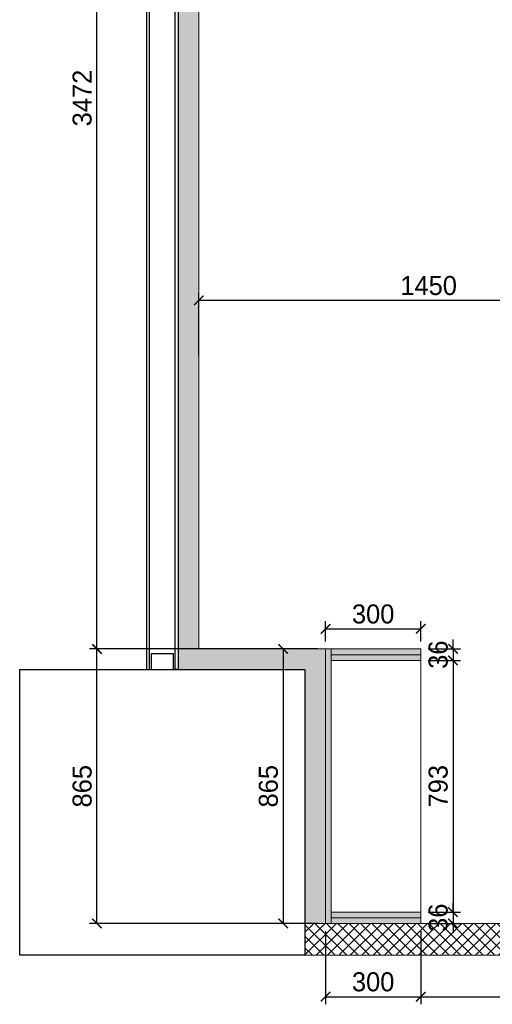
# Model space of a CAD drawing. Header units: millimetres. Extents: x 193134 to 268609, y 2024 to 10978.
# Tile 5 of 27: x 205468 to 206959, y 2024 to 5127. Entities that reach past the tile are written whole.
import ezdxf

# ---------------------------------------------------------------- set-up
doc = ezdxf.new("R2010")
doc.units = ezdxf.units.MM
doc.header["$LTSCALE"] = 2.5
doc.linetypes.add('DASHED2', pattern=[9.525, 6.35, -3.175])
for name, color, linetype, lineweight in [('Dimension', 40, 'Continuous', 0), ('ELEVATION 1', 143, 'Continuous', 18), ('ELEVATION 3', 21, 'Continuous', 13), ('HATCH LIGHT', 250, 'Continuous', 0), ('WALL', 132, 'Continuous', 25)]:
    doc.layers.add(name, color=color, linetype=linetype, lineweight=lineweight)
doc.styles.get("Standard").update_dxf_attribs({"font": 'GOTHIC.TTF'})
doc.dimstyles.new('AJKD_30', dxfattribs={"dimscale": 30, "dimtxt": 2, "dimasz": 1, "dimexe": 0.8, "dimexo": 0.8, "dimgap": 0.5, "dimtad": 1, "dimdec": 0, "dimzin": 0, "dimdsep": 46, "dimtxsty": 'Standard', "dimblk": 'ARCHTICK', "dimcen": 0.125, "dimclrd": 251, "dimclre": 251, "dimclrt": 42, "dimadec": 0, "dimazin": 0, "dimtfac": 1, "dimtdec": 0, "dimtix": 1, "dimtmove": 0, "dimatfit": 3, "dimfxl": 0, "dimtolj": 1, "dimtzin": 0, "dimarcsym": 0})

# ---------------------------------------------------------------- blocks, each defined once
blk = doc.blocks.new('*U|REF|REF|REF|REF|REF|REF149')
for points in [[(0, 0), (7713.3, 0), (7713.3, -10), (0, -10)], [(0, -100), (7713.3, -100), (7713.3, -90), (0, -90)]]:
    blk.add_lwpolyline(points, close=True)
at = {"color": 8}
blk.add_lwpolyline([(7663.3, -15), (7713.3, -15), (7713.3, -85), (7663.3, -85)], close=True, dxfattribs=at)
blk = doc.blocks.new('_ArchTick')
at = {"color": 0, "linetype": 'ByBlock', "const_width": 0.15}
blk.add_lwpolyline([(-0.5, -0.5), (0.5, 0.5)], dxfattribs=at)
blk = doc.blocks.new('*D192')
at = {"layer": 'Defpoints', "color": 0, "ltscale": 0.1}
for p in [(205712, 3144), (206433.2, 3144), (206433.2, 2279)]:
    blk.add_point(p, dxfattribs=at)
at = {"layer": 'Dimension', "color": 251, "linetype": 'DASHED2', "lineweight": -2, "ltscale": 0.1}
for p, q in [((206409.2, 3144), (205688, 3144)), ((206409.2, 2279), (205688, 2279))]:
    blk.add_line(p, q, dxfattribs=at)
at = {"layer": 'Dimension', "color": 251, "lineweight": -2, "ltscale": 0.1}
blk.add_line((205712, 2279), (205712, 3144), dxfattribs=at)
at = {"layer": 'Dimension', "color": 251, "lineweight": -2, "ltscale": 0.1, "xscale": 30, "yscale": 30, "zscale": 30}
for p, rotation in [((205712, 3144), 90), ((205712, 2279), 270)]:
    blk.add_blockref('_ArchTick', p, dxfattribs=dict(at, rotation=rotation))
at = {"layer": 'Dimension', "color": 42, "ltscale": 0.1, "insert": (205665.5, 2711.5), "char_height": 60, "attachment_point": 5, "rotation": 90}
blk.add_mtext('\\A1;865', dxfattribs=at)
blk = doc.blocks.new('*D193')
at = {"layer": 'Defpoints', "color": 0, "ltscale": 0.1}
for p in [(205712, 6616), (206033.2, 6616), (206033.2, 3144)]:
    blk.add_point(p, dxfattribs=at)
at = {"layer": 'Dimension', "color": 251, "linetype": 'DASHED2', "lineweight": -2, "ltscale": 0.1}
for p, q in [((206009.2, 6616), (205688, 6616)), ((206009.2, 3144), (205688, 3144))]:
    blk.add_line(p, q, dxfattribs=at)
at = {"layer": 'Dimension', "color": 251, "lineweight": -2, "ltscale": 0.1}
blk.add_line((205712, 3144), (205712, 6616), dxfattribs=at)
at = {"layer": 'Dimension', "color": 251, "lineweight": -2, "ltscale": 0.1, "xscale": 30, "yscale": 30, "zscale": 30}
for p, rotation in [((205712, 6616), 90), ((205712, 3144), 270)]:
    blk.add_blockref('_ArchTick', p, dxfattribs=dict(at, rotation=rotation))
at = {"layer": 'Dimension', "color": 42, "ltscale": 0.1, "insert": (205665.5, 4880), "char_height": 60, "attachment_point": 5, "rotation": 90}
blk.add_mtext('\\A1;3472', dxfattribs=at)
blk = doc.blocks.new('*D195')
at = {"layer": 'Defpoints', "color": 0, "ltscale": 0.1}
for p in [(206433.2, 2279), (206733.2, 2279), (206733.2, 2048.3)]:
    blk.add_point(p, dxfattribs=at)
at = {"layer": 'Dimension', "color": 251, "linetype": 'DASHED2', "lineweight": -2, "ltscale": 0.1}
for p, q in [((206433.2, 2255), (206433.2, 2024.3)), ((206733.2, 2255), (206733.2, 2024.3))]:
    blk.add_line(p, q, dxfattribs=at)
at = {"layer": 'Dimension', "color": 251, "lineweight": -2, "ltscale": 0.1}
blk.add_line((206433.2, 2048.3), (206733.2, 2048.3), dxfattribs=at)
at = {"layer": 'Dimension', "color": 251, "lineweight": -2, "ltscale": 0.1, "xscale": 30, "yscale": 30, "zscale": 30, "rotation": 180}
blk.add_blockref('_ArchTick', (206433.2, 2048.3), dxfattribs=at)
at = {"layer": 'Dimension', "color": 251, "lineweight": -2, "ltscale": 0.1, "xscale": 30, "yscale": 30, "zscale": 30}
blk.add_blockref('_ArchTick', (206733.2, 2048.3), dxfattribs=at)
at = {"layer": 'Dimension', "color": 42, "ltscale": 0.1, "insert": (206583.2, 2094.8), "char_height": 60, "attachment_point": 5}
blk.add_mtext('\\A1;300', dxfattribs=at)
blk = doc.blocks.new('*D196')
at = {"layer": 'Defpoints', "color": 0, "ltscale": 0.1}
for p in [(206733.2, 2279), (207483.2, 2279), (207483.2, 2048.3)]:
    blk.add_point(p, dxfattribs=at)
at = {"layer": 'Dimension', "color": 251, "linetype": 'DASHED2', "lineweight": -2, "ltscale": 0.1}
for p, q in [((206733.2, 2255), (206733.2, 2024.3)), ((207483.2, 2255), (207483.2, 2024.3))]:
    blk.add_line(p, q, dxfattribs=at)
at = {"layer": 'Dimension', "color": 251, "lineweight": -2, "ltscale": 0.1}
blk.add_line((206733.2, 2048.3), (207483.2, 2048.3), dxfattribs=at)
at = {"layer": 'Dimension', "color": 251, "lineweight": -2, "ltscale": 0.1, "xscale": 30, "yscale": 30, "zscale": 30, "rotation": 180}
blk.add_blockref('_ArchTick', (206733.2, 2048.3), dxfattribs=at)
at = {"layer": 'Dimension', "color": 251, "lineweight": -2, "ltscale": 0.1, "xscale": 30, "yscale": 30, "zscale": 30}
blk.add_blockref('_ArchTick', (207483.2, 2048.3), dxfattribs=at)
at = {"layer": 'Dimension', "color": 42, "ltscale": 0.1, "insert": (207108.2, 2094.8), "char_height": 60, "attachment_point": 5}
blk.add_mtext('\\A1;750', dxfattribs=at)
blk = doc.blocks.new('*D256')
at = {"layer": 'Defpoints', "color": 0, "ltscale": 0.1}
for p in [(206733.2, 3207.4), (206433.2, 3144), (206733.2, 3144)]:
    blk.add_point(p, dxfattribs=at)
at = {"layer": 'Dimension', "color": 251, "linetype": 'DASHED2', "lineweight": -2, "ltscale": 0.1}
for p, q in [((206433.2, 3168), (206433.2, 3231.4)), ((206733.2, 3168), (206733.2, 3231.4))]:
    blk.add_line(p, q, dxfattribs=at)
at = {"layer": 'Dimension', "color": 251, "lineweight": -2, "ltscale": 0.1}
blk.add_line((206433.2, 3207.4), (206733.2, 3207.4), dxfattribs=at)
at = {"layer": 'Dimension', "color": 251, "lineweight": -2, "ltscale": 0.1, "xscale": 30, "yscale": 30, "zscale": 30, "rotation": 180}
blk.add_blockref('_ArchTick', (206433.2, 3207.4), dxfattribs=at)
at = {"layer": 'Dimension', "color": 251, "lineweight": -2, "ltscale": 0.1, "xscale": 30, "yscale": 30, "zscale": 30}
blk.add_blockref('_ArchTick', (206733.2, 3207.4), dxfattribs=at)
at = {"layer": 'Dimension', "color": 42, "ltscale": 0.1, "insert": (206583.2, 3253.9), "char_height": 60, "attachment_point": 5}
blk.add_mtext('\\A1;300', dxfattribs=at)
blk = doc.blocks.new('*D257')
at = {"layer": 'Defpoints', "color": 0, "ltscale": 0.1}
for p in [(206733.2, 3144), (206733.2, 3108), (206835.1, 3108)]:
    blk.add_point(p, dxfattribs=at)
at = {"layer": 'Dimension', "color": 251, "lineweight": -2, "ltscale": 0.1}
for p, q in [((206835.1, 3144), (206835.1, 3174)), ((206835.1, 3144), (206835.1, 3108)), ((206835.1, 3108), (206835.1, 3078))]:
    blk.add_line(p, q, dxfattribs=at)
at = {"layer": 'Dimension', "color": 251, "linetype": 'DASHED2', "lineweight": -2, "ltscale": 0.1}
for p, q in [((206757.2, 3144), (206859.1, 3144)), ((206757.2, 3108), (206859.1, 3108))]:
    blk.add_line(p, q, dxfattribs=at)
at = {"layer": 'Dimension', "color": 251, "lineweight": -2, "ltscale": 0.1, "xscale": 30, "yscale": 30, "zscale": 30}
for p, rotation in [((206835.1, 3144), 270), ((206835.1, 3108), 90)]:
    blk.add_blockref('_ArchTick', p, dxfattribs=dict(at, rotation=rotation))
at = {"layer": 'Dimension', "color": 42, "ltscale": 0.1, "insert": (206788.6, 3126), "char_height": 60, "attachment_point": 5, "rotation": 90}
blk.add_mtext('\\A1;36', dxfattribs=at)
blk = doc.blocks.new('*D258')
at = {"layer": 'Defpoints', "color": 0, "ltscale": 0.1}
for p in [(206733.2, 3108), (206733.2, 2315), (206835.1, 2315)]:
    blk.add_point(p, dxfattribs=at)
at = {"layer": 'Dimension', "color": 251, "linetype": 'DASHED2', "lineweight": -2, "ltscale": 0.1}
for p, q in [((206757.2, 3108), (206859.1, 3108)), ((206757.2, 2315), (206859.1, 2315))]:
    blk.add_line(p, q, dxfattribs=at)
at = {"layer": 'Dimension', "color": 251, "lineweight": -2, "ltscale": 0.1}
blk.add_line((206835.1, 3108), (206835.1, 2315), dxfattribs=at)
at = {"layer": 'Dimension', "color": 251, "lineweight": -2, "ltscale": 0.1, "xscale": 30, "yscale": 30, "zscale": 30}
for p, rotation in [((206835.1, 3108), 90), ((206835.1, 2315), 270)]:
    blk.add_blockref('_ArchTick', p, dxfattribs=dict(at, rotation=rotation))
at = {"layer": 'Dimension', "color": 42, "ltscale": 0.1, "insert": (206788.6, 2711.5), "char_height": 60, "attachment_point": 5, "rotation": 90}
blk.add_mtext('\\A1;793', dxfattribs=at)
blk = doc.blocks.new('*D259')
at = {"layer": 'Defpoints', "color": 0, "ltscale": 0.1}
for p in [(206733.2, 2315), (206733.2, 2279), (206835.1, 2279)]:
    blk.add_point(p, dxfattribs=at)
at = {"layer": 'Dimension', "color": 251, "lineweight": -2, "ltscale": 0.1}
for p, q in [((206835.1, 2315), (206835.1, 2345)), ((206835.1, 2315), (206835.1, 2279)), ((206835.1, 2279), (206835.1, 2249))]:
    blk.add_line(p, q, dxfattribs=at)
at = {"layer": 'Dimension', "color": 251, "linetype": 'DASHED2', "lineweight": -2, "ltscale": 0.1}
for p, q in [((206757.2, 2315), (206859.1, 2315)), ((206757.2, 2279), (206859.1, 2279))]:
    blk.add_line(p, q, dxfattribs=at)
at = {"layer": 'Dimension', "color": 251, "lineweight": -2, "ltscale": 0.1, "xscale": 30, "yscale": 30, "zscale": 30}
for p, rotation in [((206835.1, 2315), 270), ((206835.1, 2279), 90)]:
    blk.add_blockref('_ArchTick', p, dxfattribs=dict(at, rotation=rotation))
at = {"layer": 'Dimension', "color": 42, "ltscale": 0.1, "insert": (206788.6, 2297), "char_height": 60, "attachment_point": 5, "rotation": 90}
blk.add_mtext('\\A1;36', dxfattribs=at)
blk = doc.blocks.new('*D260')
at = {"layer": 'Defpoints', "color": 0, "ltscale": 0.1}
for p in [(206433.2, 3144), (206299.4, 2279), (206433.2, 2279)]:
    blk.add_point(p, dxfattribs=at)
at = {"layer": 'Dimension', "color": 251, "linetype": 'DASHED2', "lineweight": -2, "ltscale": 0.1}
for p, q in [((206409.2, 3144), (206275.4, 3144)), ((206409.2, 2279), (206275.4, 2279))]:
    blk.add_line(p, q, dxfattribs=at)
at = {"layer": 'Dimension', "color": 251, "lineweight": -2, "ltscale": 0.1}
blk.add_line((206299.4, 3144), (206299.4, 2279), dxfattribs=at)
at = {"layer": 'Dimension', "color": 251, "lineweight": -2, "ltscale": 0.1, "xscale": 30, "yscale": 30, "zscale": 30}
for p, rotation in [((206299.4, 3144), 90), ((206299.4, 2279), 270)]:
    blk.add_blockref('_ArchTick', p, dxfattribs=dict(at, rotation=rotation))
at = {"layer": 'Dimension', "color": 42, "ltscale": 0.1, "insert": (206252.9, 2711.5), "char_height": 60, "attachment_point": 5, "rotation": 90}
blk.add_mtext('\\A1;865', dxfattribs=at)
blk = doc.blocks.new('*D274')
at = {"layer": 'Defpoints', "color": 0, "ltscale": 0.1}
for p in [(206033.2, 4242.4), (206033.2, 4044.5), (207483.2, 4044.5)]:
    blk.add_point(p, dxfattribs=at)
at = {"layer": 'Dimension', "color": 251, "linetype": 'DASHED2', "lineweight": -2, "ltscale": 0.1}
for p, q in [((206033.2, 4068.5), (206033.2, 4266.4)), ((207483.2, 4068.5), (207483.2, 4266.4))]:
    blk.add_line(p, q, dxfattribs=at)
at = {"layer": 'Dimension', "color": 251, "lineweight": -2, "ltscale": 0.1}
blk.add_line((207483.2, 4242.4), (206033.2, 4242.4), dxfattribs=at)
at = {"layer": 'Dimension', "color": 251, "lineweight": -2, "ltscale": 0.1, "xscale": 30, "yscale": 30, "zscale": 30, "rotation": 180}
blk.add_blockref('_ArchTick', (206033.2, 4242.4), dxfattribs=at)
at = {"layer": 'Dimension', "color": 251, "lineweight": -2, "ltscale": 0.1, "xscale": 30, "yscale": 30, "zscale": 30}
blk.add_blockref('_ArchTick', (207483.2, 4242.4), dxfattribs=at)
at = {"layer": 'Dimension', "color": 42, "ltscale": 0.1, "insert": (206758.2, 4288.9), "char_height": 60, "attachment_point": 5}
blk.add_mtext('\\A1;1450', dxfattribs=at)

msp = doc.modelspace()

# ---------------------------------------------------------------- hatches: boundary and pattern name
at = {"layer": 'HATCH LIGHT'}
h = msp.add_hatch(dxfattribs=at)
h.set_pattern_fill('ANSI36', color=256, scale=6)
h.set_pattern_definition([(45, (12334.316, 0), (10.1027881, 37.0435565), [47.625, -9.525, 0, -9.525])])
h.paths.add_polyline_path([(206740.3, 10792.3), (205968.2, 10792.3), (205968.2, 3079), (206368.2, 3079), (206368.2, 2279), (206433.2, 2279), (206433.2, 3144), (206033.2, 3144), (206033.2, 10638.5), (206740.3, 10638.5)])
h = msp.add_hatch(dxfattribs=at)
h.set_pattern_fill('ANSI36', color=256)
h.paths.add_polyline_path([(206733.2, 2315), (206451.2, 2315), (206451.2, 2297), (206733.2, 2297)])
h.paths.add_polyline_path([(206733.2, 2297), (206451.2, 2297), (206451.2, 2279), (206733.2, 2279)])
h.paths.add_polyline_path([(206451.2, 3144), (206433.2, 3144), (206433.2, 2279), (206451.2, 2279), (206451.2, 2297)])
h.paths.add_polyline_path([(206733.2, 3126), (206451.2, 3126), (206451.2, 3108), (206733.2, 3108)])
h.paths.add_polyline_path([(206733.2, 3144), (206451.2, 3144), (206451.2, 3126), (206733.2, 3126)])
h = msp.add_hatch(dxfattribs=at)
h.set_pattern_fill('ANSI37', color=256, scale=8)
h.set_pattern_definition([(45, (12334.316, 0), (-17.9605122, 17.9605122), []), (135, (12334.316, 0), (-17.9605122, -17.9605122), [])])
h.paths.add_polyline_path([(208633.2, 2279), (206368.2, 2279), (206368.2, 2179), (208533.2, 2179), (208533.2, 2108.4), (208633.2, 2108.4)])

# ---------------------------------------------------------------- linework, layer by layer
at = {"layer": 'ELEVATION 1'}
for p, q in [((206033.2, 3144), (206033.2, 10638.5)), ((206033.2, 3144), (206433.2, 3144)), ((206433.2, 2279), (206433.2, 3144)), ((206368.2, 2279), (208633.2, 2279)), ((206368.2, 2179), (208533.2, 2179))]:
    msp.add_line(p, q, dxfattribs=at)
at = {"layer": 'ELEVATION 3'}
for p, q in [((206733.2, 3144), (206433.2, 3144)), ((206433.2, 3144), (206433.2, 2279)), ((206451.2, 3144), (206451.2, 2279)), ((206733.2, 3144), (206733.2, 2279)), ((206733.2, 3126), (206451.2, 3126)), ((206733.2, 3108), (206451.2, 3108)), ((206733.2, 2315), (206451.2, 2315)), ((206733.2, 2297), (206451.2, 2297)), ((206733.2, 2279), (206433.2, 2279))]:
    msp.add_line(p, q, dxfattribs=at)
at = {"layer": 'WALL'}
msp.add_lwpolyline([(205468.2, 3079), (206368.2, 3079), (206368.2, 2179), (205468.2, 2179)], close=True, dxfattribs=at)

# ---------------------------------------------------------------- block references
at = {"layer": 'WALL', "xscale": -1, "rotation": 90}
msp.add_blockref('*U|REF|REF|REF|REF|REF|REF149', (205868.2, 10792.3), dxfattribs=at)

# ---------------------------------------------------------------- dimensions: what is measured, and where the dimension line sits
at = {"layer": 'Dimension', "ltscale": 0.1}
for base, p1, p2, picture, middle in [((205712, 6616), (206033.2, 3144), (206033.2, 6616), '*D193', (205665.5, 4880)), ((206835.1, 3108), (206733.2, 3144), (206733.2, 3108), '*D257', (206788.6, 3126)), ((205712, 3144), (206433.2, 2279), (206433.2, 3144), '*D192', (205665.5, 2711.5)), ((206299.4, 2279), (206433.2, 3144), (206433.2, 2279), '*D260', (206252.9, 2711.5)), ((206835.1, 2315), (206733.2, 3108), (206733.2, 2315), '*D258', (206788.6, 2711.5)), ((206835.1, 2279), (206733.2, 2315), (206733.2, 2279), '*D259', (206788.6, 2297))]:
    dim = msp.add_linear_dim(base=base, p1=p1, p2=p2, angle=90, dimstyle='AJKD_30', override={"dimfxl": 100, "dimfxlon": 1}, dxfattribs=at)
    dim.commit()
    dim.dimension.update_dxf_attribs({"geometry": picture, "text_midpoint": middle})
for base, p1, p2, picture, middle in [((206033.2, 4242.4), (207483.2, 4044.5), (206033.2, 4044.5), '*D274', (206758.2, 4288.9)), ((206733.2, 3207.4), (206433.2, 3144), (206733.2, 3144), '*D256', (206583.2, 3253.9)), ((206733.2, 2048.3), (206433.2, 2279), (206733.2, 2279), '*D195', (206583.2, 2094.8)), ((207483.2, 2048.3), (206733.2, 2279), (207483.2, 2279), '*D196', (207108.2, 2094.8))]:
    dim = msp.add_linear_dim(base=base, p1=p1, p2=p2, dimstyle='AJKD_30', override={"dimfxl": 100, "dimfxlon": 1}, dxfattribs=at)
    dim.commit()
    dim.dimension.update_dxf_attribs({"geometry": picture, "text_midpoint": middle})

doc.saveas('drawing.dxf')
